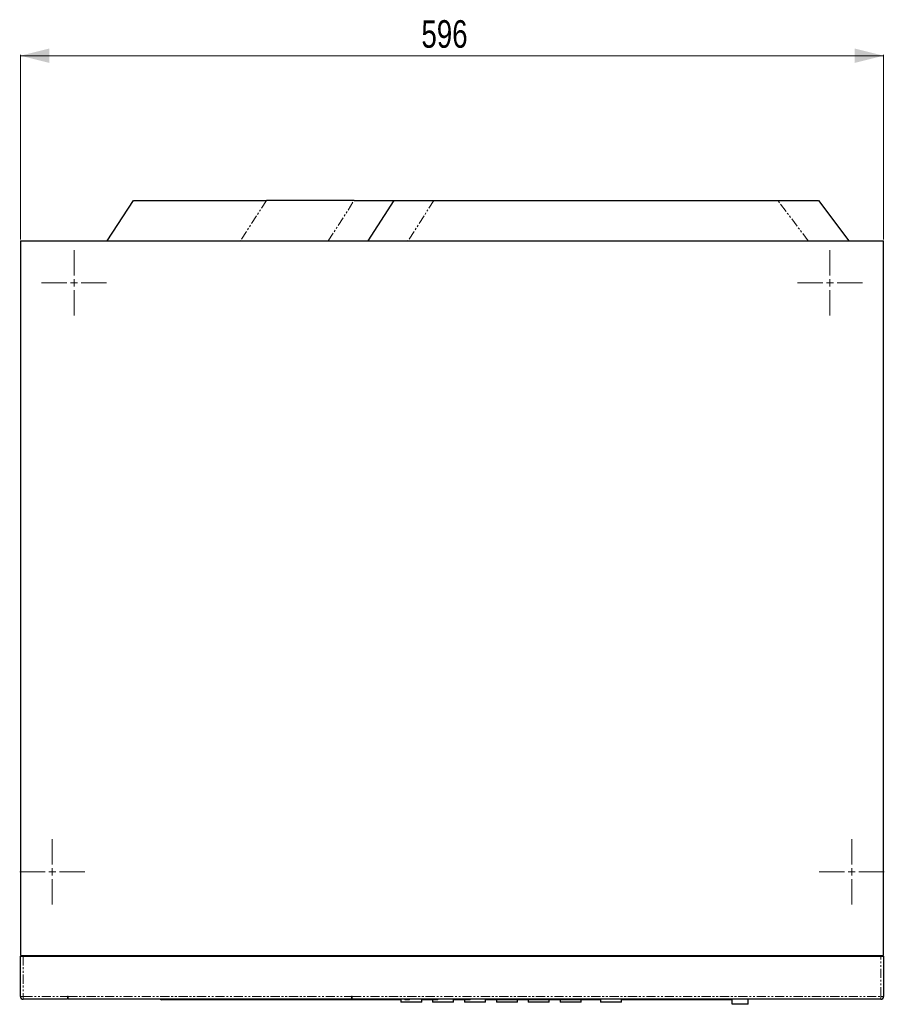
# Model space of a CAD drawing. Header units: millimetres. Extents: x 152 to 1861, y 166 to 2410.
# Tile 1 of 4: x 152 to 748, y 357 to 1038. Entities that reach past the tile are written whole.
import ezdxf

# ---------------------------------------------------------------- set-up
doc = ezdxf.new("R2010")
doc.units = ezdxf.units.MM
doc.linetypes.add('PHANTOM', pattern=[12.7, 6.35, -1.27, 1.27, -1.27, 1.27, -1.27])
doc.styles.add('SLDTEXTSTYLE0', font='TXT', dxfattribs={"width": 0.75})
doc.dimstyles.new('SLDDIMSTYLE0', dxfattribs={"dimtxt": 19.05, "dimasz": 20, "dimexe": 0, "dimexo": 0.0625, "dimgap": 4.7625, "dimtad": 1, "dimdec": 0, "dimrnd": 1e-09, "dimzin": 12, "dimdsep": 46, "dimtxsty": 'SLDTEXTSTYLE0', "dimsah": 1, "dimcen": 0.09, "dimadec": 0, "dimazin": 3, "dimtfac": 1, "dimtdec": 0, "dimtofl": 0, "dimtmove": 0, "dimatfit": 3, "dimfxl": 1, "dimfrac": 2, "dimtolj": 1, "dimtzin": 12, "dimarcsym": 0})

# ---------------------------------------------------------------- blocks, each defined once
blk = doc.blocks.new('_D_1')
at = {"color": 7, "linetype": 'Continuous', "lineweight": 18}
for p, q in [((152, 885.79), (152, 1013.39)), ((152, 1012.79), (748, 1012.79)), ((748, 885.79), (748, 1013.39))]:
    blk.add_line(p, q, dxfattribs=at)
for points in [[(152, 1012.79), (172, 1007.79), (172, 1017.79)], [(748, 1012.79), (728, 1017.79), (728, 1007.79)]]:
    blk.add_solid(points, dxfattribs=at)
at = {"color": 7, "linetype": 'Continuous', "lineweight": 18, "insert": (428.89, 1037.35), "char_height": 19.05, "attachment_point": 1, "style": 'SLDTEXTSTYLE0'}
blk.add_mtext('596', dxfattribs=at)
blk = doc.blocks.new('SW_CENTERMARKSYMBOL_16')
at = {"color": 0, "linetype": 'Continuous', "lineweight": 18}
for p, q in [((0, 5), (0, 22.5)), ((-5, 0), (-22.5, 0)), ((0, 0), (-2.5, 0)), ((0, 0), (0, 2.5)), ((0, 0), (0, -2.5)), ((0, 0), (2.5, 0)), ((5, 0), (22.5, 0)), ((0, -5), (0, -22.5))]:
    blk.add_line(p, q, dxfattribs=at)
blk = doc.blocks.new('SW_CENTERMARKSYMBOL_17')
at = {"color": 0, "linetype": 'Continuous', "lineweight": 18}
for p, q in [((0, 5), (0, 22.5)), ((-5, 0), (-22.5, 0)), ((0, 0), (-2.5, 0)), ((0, 0), (0, 2.5)), ((0, 0), (0, -2.5)), ((0, 0), (2.5, 0)), ((5, 0), (22.5, 0)), ((0, -5), (0, -22.5))]:
    blk.add_line(p, q, dxfattribs=at)
blk = doc.blocks.new('SW_CENTERMARKSYMBOL_18')
at = {"color": 0, "linetype": 'Continuous', "lineweight": 18}
for p, q in [((0, 5), (0, 22.5)), ((-5, 0), (-22.5, 0)), ((0, 0), (-2.5, 0)), ((0, 0), (0, 2.5)), ((0, 0), (0, -2.5)), ((0, 0), (2.5, 0)), ((5, 0), (22.5, 0)), ((0, -5), (0, -22.5))]:
    blk.add_line(p, q, dxfattribs=at)
blk = doc.blocks.new('SW_CENTERMARKSYMBOL_19')
at = {"color": 0, "linetype": 'Continuous', "lineweight": 18}
for p, q in [((0, 5), (0, 22.5)), ((-5, 0), (-22.5, 0)), ((0, 0), (-2.5, 0)), ((0, 0), (0, 2.5)), ((0, 0), (0, -2.5)), ((0, 0), (2.5, 0)), ((5, 0), (22.5, 0)), ((0, -5), (0, -22.5))]:
    blk.add_line(p, q, dxfattribs=at)

msp = doc.modelspace()

# ---------------------------------------------------------------- linework, layer by layer
at = {"color": 7, "linetype": 'Continuous', "lineweight": 25}
for p, q in [((212, 884.79), (230, 912.79)), ((230, 912.79), (321.81, 912.79)), ((382.46, 912.79), (321.81, 912.79)), ((382.46, 912.79), (410, 912.79)), ((392, 884.79), (410, 912.79)), ((410, 912.79), (437.54, 912.79)), ((437.54, 912.79), (674.98, 912.79)), ((674.98, 912.79), (703, 912.79)), ((703, 912.79), (724, 884.79)), ((152, 884.79), (748, 884.79)), ((152, 884.79), (152, 390.99)), ((748, 390.99), (748, 884.79)), ((152, 390.99), (748, 390.99)), ((152, 362.79), (152, 390.49)), ((152, 390.49), (154, 390.49)), ((154, 390.49), (746, 390.49)), ((308.84, 390.99), (308.55, 390.49)), ((591.45, 390.49), (591.16, 390.99)), ((746, 390.49), (748, 390.49)), ((748, 390.49), (748, 362.79)), ((184.5, 360.79), (154, 360.79)), ((184.5, 362.99), (185, 362.99)), ((184.5, 362.99), (184.5, 362.79)), ((184.5, 362.79), (184.5, 360.79)), ((185, 362.99), (185, 362.79)), ((185, 360.79), (185, 362.79)), ((380.5, 360.79), (185, 360.79)), ((257.7, 360.79), (257.7, 360.69)), ((262.15, 360.69), (257.7, 360.69)), ((262.15, 360.69), (262.15, 360.79)), ((262.17, 360.79), (262.17, 360.69)), ((266.62, 360.69), (262.17, 360.69)), ((266.62, 360.69), (266.62, 360.79)), ((266.65, 360.79), (266.65, 360.69)), ((271.09, 360.69), (266.65, 360.69)), ((271.09, 360.69), (271.09, 360.79)), ((271.12, 360.79), (271.12, 360.69)), ((275.57, 360.69), (271.12, 360.69)), ((275.57, 360.69), (275.57, 360.79)), ((276.16, 360.79), (276.16, 360.55)), ((282.04, 360.69), (276.16, 360.69)), ((282.04, 360.79), (282.04, 360.69)), ((282.12, 360.69), (282.04, 360.69)), ((282.25, 360.69), (282.12, 360.69)), ((282.25, 360.55), (282.25, 360.79)), ((282.64, 360.79), (282.64, 360.69)), ((284.46, 360.69), (282.64, 360.69)), ((284.46, 360.79), (284.46, 360.69)), ((288.42, 360.69), (284.46, 360.69)), ((288.42, 360.79), (288.42, 360.69)), ((292.97, 360.69), (288.42, 360.69)), ((292.97, 360.79), (292.97, 360.69)), ((293.47, 360.79), (293.47, 360.69)), ((300.37, 360.69), (293.47, 360.69)), ((300.37, 360.69), (300.37, 360.79)), ((300.87, 360.79), (300.87, 360.55)), ((306.02, 360.69), (300.87, 360.69)), ((306.02, 360.79), (306.02, 360.69)), ((307.75, 360.69), (306.02, 360.69)), ((307.75, 360.79), (307.75, 360.69)), ((380.5, 362.99), (381, 362.99)), ((380.5, 362.99), (380.5, 362.79)), ((380.5, 362.79), (380.5, 360.79)), ((381, 362.99), (381, 362.79)), ((381, 360.79), (381, 362.79)), ((746, 360.79), (381, 360.79)), ((414.62, 360.79), (414.62, 358.79)), ((417.5, 360.79), (417.5, 360.29)), ((420.7, 360.29), (420.7, 360.79)), ((429.12, 358.79), (429.12, 360.79)), ((436.62, 360.79), (436.62, 358.79)), ((437, 360.79), (437, 360.29)), ((440.2, 360.29), (440.2, 360.79)), ((451.12, 358.79), (451.12, 360.79)), ((458.62, 360.79), (458.62, 358.79)), ((459.4, 360.79), (459.4, 360.29)), ((462.6, 360.29), (462.6, 360.79)), ((473.12, 358.79), (473.12, 360.79)), ((477, 360.29), (477, 360.79)), ((543, 360.29), (543, 360.79)), ((552.62, 360.79), (552.62, 358.79)), ((567.12, 358.79), (567.12, 360.79)), ((643.5, 357.29), (643.5, 360.79)), ((654.5, 357.29), (654.5, 360.79)), ((414.62, 360.49), (249.5, 360.49)), ((429.12, 358.79), (414.62, 358.79)), ((420.7, 360.29), (417.5, 360.29)), ((436.62, 360.49), (429.12, 360.49)), ((451.12, 358.79), (436.62, 358.79)), ((440.2, 360.29), (437, 360.29)), ((458.62, 360.49), (451.12, 360.49)), ((473.12, 358.79), (458.62, 358.79)), ((462.6, 360.29), (459.4, 360.29)), ((477, 360.49), (473.12, 360.49)), ((543, 360.29), (477, 360.29)), ((480.62, 360.29), (480.62, 358.79)), ((495.12, 358.79), (480.62, 358.79)), ((495.12, 358.79), (495.12, 360.29)), ((502.62, 360.29), (502.62, 358.79)), ((517.12, 358.79), (502.62, 358.79)), ((517.12, 358.79), (517.12, 360.29)), ((524.62, 360.29), (524.62, 358.79)), ((539.12, 358.79), (524.62, 358.79)), ((539.12, 358.79), (539.12, 360.29)), ((552.62, 360.49), (543, 360.49)), ((567.12, 358.79), (552.62, 358.79)), ((643.5, 360.49), (567, 360.49)), ((654.5, 357.29), (643.5, 357.29))]:
    msp.add_line(p, q, dxfattribs=at)
at = {"color": 250, "linetype": 'PHANTOM', "lineweight": 18}
for p, q in [((321.81, 912.79), (303.81, 884.79)), ((364.46, 884.79), (382.46, 912.79)), ((437.54, 912.79), (419.54, 884.79)), ((695.98, 884.79), (674.98, 912.79)), ((154, 390.49), (154, 362.79)), ((746, 362.79), (746, 390.49)), ((152, 362.79), (154, 362.79)), ((154, 362.79), (184.5, 362.79)), ((154, 360.79), (154, 362.79)), ((185, 362.79), (380.5, 362.79)), ((282.12, 360.79), (282.12, 360.69)), ((380.5, 362.49), (381, 362.49)), ((381, 362.79), (746, 362.79)), ((746, 362.79), (748, 362.79)), ((746, 362.79), (746, 360.79))]:
    msp.add_line(p, q, dxfattribs=at)
at = {"color": 7, "linetype": 'Continuous', "lineweight": 25}
for centre, start, end in [((154, 362.79), 180, 270), ((249.5, 362.49), 238.21167, 270), ((746, 362.79), 270, 0)]:
    msp.add_arc(centre, 2, start, end, dxfattribs=at)

# ---------------------------------------------------------------- block references
at = {"color": 7, "linetype": 'Continuous', "lineweight": 18}
for name, p in [('SW_CENTERMARKSYMBOL_19', (189, 855.84)), ('SW_CENTERMARKSYMBOL_16', (711, 855.84)), ('SW_CENTERMARKSYMBOL_18', (174, 448.84)), ('SW_CENTERMARKSYMBOL_17', (726, 448.84))]:
    msp.add_blockref(name, p, dxfattribs=at)

# ---------------------------------------------------------------- dimensions: what is measured, and where the dimension line sits
dim = msp.add_linear_dim(base=(748, 1012.79), p1=(152, 884.79), p2=(748, 884.79), dimstyle='SLDDIMSTYLE0', dxfattribs=at)
dim.commit()
dim.dimension.update_dxf_attribs({"geometry": '_D_1', "text_midpoint": (450, 1012.79), "dimtype": 160})

doc.saveas('drawing.dxf')
